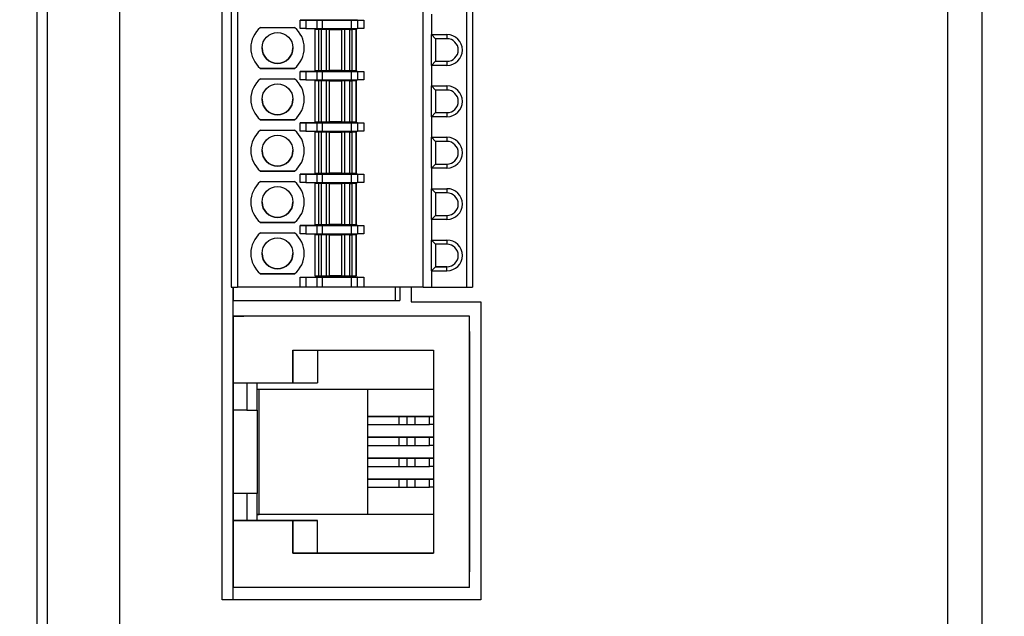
# Model space of a CAD drawing. Header units: millimetres. Extents: x 0 to 699, y 0 to 540.
# Tile 4 of 32: x 149 to 197, y 194 to 223. Entities that reach past the tile are written whole.
import ezdxf

# ---------------------------------------------------------------- set-up
doc = ezdxf.new("R2010")
doc.units = ezdxf.units.MM
doc.header["$LTSCALE"] = 2.5
doc.layers.add('DIMENSIONS', color=140, linetype='Continuous', lineweight=25)
doc.styles.add('SLDTEXTSTYLE0', font='TXT', dxfattribs={"width": 0.7})
doc.dimstyles.new('SLDDIMSTYLE0', dxfattribs={"dimtxt": 5.39502, "dimasz": 8.255, "dimexe": 0, "dimexo": 0.0625, "dimgap": 1.348755, "dimtad": 0, "dimtih": 1, "dimtoh": 1, "dimrnd": 1e-09, "dimzin": 4, "dimdsep": 46, "dimtxsty": 'SLDTEXTSTYLE0', "dimsah": 1, "dimcen": 0.09, "dimadec": 0, "dimazin": 1, "dimtfac": 1, "dimtofl": 0, "dimtmove": 0, "dimatfit": 3, "dimfxl": 0, "dimfrac": 2, "dimtolj": 1, "dimtzin": 12, "dimarcsym": 0})

# ---------------------------------------------------------------- blocks, each defined once
blk = doc.blocks.new('_D')
at = {"layer": 'DIMENSIONS'}
for p, q in [((180.621, 248.685), (239.021, 248.685)), ((231.084, 248.685), (231.084, 187.467)), ((223.068, 177.685), (221.256, 177.685)), ((221.256, 177.685), (221.256, 169.11)), ((239.1, 177.685), (240.911, 177.685)), ((240.911, 177.685), (240.911, 169.11)), ((221.256, 169.11), (223.068, 169.11)), ((240.911, 169.11), (239.1, 169.11)), ((231.084, 106.685), (231.084, 167.903)), ((180.621, 106.685), (239.021, 106.685))]:
    blk.add_line(p, q, dxfattribs=at)
for points in [[(231.084, 248.685), (229.814, 240.43), (232.354, 240.43)], [(231.084, 106.685), (232.354, 114.94), (229.814, 114.94)]]:
    blk.add_solid(points, dxfattribs=at)
at = {"layer": 'DIMENSIONS', "char_height": 5.2917, "attachment_point": 1, "style": 'SLDTEXTSTYLE0'}
for s, insert in [('142.0', (220.824, 185.714)), ('5.59', (223.068, 175.932))]:
    blk.add_mtext(s, dxfattribs=dict(at, insert=insert))
blk = doc.blocks.new('_D_1')
at = {"layer": 'DIMENSIONS'}
for p, q in [((171.731, 253.685), (120.884, 253.685)), ((128.822, 253.685), (128.822, 187.467)), ((120.806, 177.685), (118.994, 177.685)), ((118.994, 177.685), (118.994, 169.11)), ((136.838, 177.685), (138.65, 177.685)), ((138.65, 177.685), (138.65, 169.11)), ((118.994, 169.11), (120.806, 169.11)), ((138.65, 169.11), (136.838, 169.11)), ((128.822, 101.685), (128.822, 167.903)), ((146.381, 101.685), (120.884, 101.685))]:
    blk.add_line(p, q, dxfattribs=at)
for points in [[(128.822, 253.685), (127.552, 245.43), (130.092, 245.43)], [(128.822, 101.685), (130.092, 109.94), (127.552, 109.94)]]:
    blk.add_solid(points, dxfattribs=at)
at = {"layer": 'DIMENSIONS', "char_height": 5.2917, "attachment_point": 1, "style": 'SLDTEXTSTYLE0'}
for s, insert in [('152.0', (118.562, 185.714)), ('5.98', (120.806, 175.932))]:
    blk.add_mtext(s, dxfattribs=dict(at, insert=insert))

msp = doc.modelspace()

# ---------------------------------------------------------------- linework, layer by layer
for p, q in [((149.556, 101.685), (149.556, 253.685)), ((150.056, 101.685), (150.056, 253.685)), ((153.556, 253.685), (153.556, 101.685)), ((193.877, 244.072), (193.877, 111.298)), ((158.556, 194.985), (158.556, 242.185)), ((195.556, 112.985), (195.556, 242.385)), ((159.002, 240.8), (159.002, 210.2)), ((159.302, 240.8), (159.302, 210.2)), ((168.352, 210.2), (168.352, 240.8)), ((170.452, 240.8), (170.452, 210.2)), ((170.752, 240.8), (170.752, 210.2)), ((168.752, 223.5), (168.752, 222.5)), ((162.633, 223.2), (162.361, 223.2)), ((162.361, 223.2), (165.452, 223.2)), ((162.361, 222.8), (162.361, 223.2)), ((163.171, 223.2), (162.633, 223.2)), ((162.633, 223.2), (162.633, 222.8)), ((163.443, 223.2), (163.171, 223.2)), ((163.171, 223.2), (163.171, 222.8)), ((164.852, 223.2), (163.443, 223.2)), ((163.443, 222.8), (163.443, 223.2)), ((165.152, 223.2), (164.852, 223.2)), ((164.852, 222.8), (164.852, 223.2)), ((165.152, 223.2), (165.452, 223.2)), ((165.152, 223.2), (165.152, 223.2)), ((165.152, 223.2), (165.152, 222.8)), ((165.452, 223.2), (165.452, 222.8)), ((160.422, 222.85), (162.083, 222.85)), ((162.633, 222.8), (162.361, 222.8)), ((162.633, 222.8), (163.171, 222.8)), ((163.272, 222.75), (163.072, 222.75)), ((163.072, 222.75), (163.072, 222.75)), ((163.072, 222.75), (163.072, 220.75)), ((163.171, 222.8), (163.443, 222.8)), ((163.387, 222.75), (163.272, 222.75)), ((163.272, 220.75), (163.272, 222.75)), ((163.631, 222.75), (163.387, 222.75)), ((163.387, 220.75), (163.387, 222.75)), ((163.443, 222.8), (164.852, 222.8)), ((163.78, 222.75), (163.631, 222.75)), ((163.631, 220.75), (163.631, 222.75)), ((163.78, 220.75), (163.78, 222.75)), ((164.514, 222.75), (164.365, 222.75)), ((164.365, 222.75), (164.365, 220.75)), ((164.514, 222.75), (164.514, 220.75)), ((164.758, 222.75), (164.514, 222.75)), ((164.758, 222.75), (164.872, 222.75)), ((164.758, 222.75), (164.758, 220.75)), ((164.852, 222.8), (165.152, 222.8)), ((164.872, 222.75), (164.872, 220.75)), ((165.072, 222.75), (164.872, 222.75)), ((165.072, 222.75), (165.077, 222.75)), ((165.072, 222.75), (165.072, 220.75)), ((165.072, 222.75), (165.072, 222.75)), ((165.077, 222.75), (165.077, 220.75)), ((165.452, 222.8), (165.152, 222.8)), ((168.752, 221), (168.752, 222.5)), ((168.752, 222.5), (169.502, 222.5)), ((168.752, 222.5), (168.952, 222.3)), ((169.502, 222.5), (169.502, 222.3)), ((169.502, 222.3), (168.952, 222.3)), ((168.952, 222.3), (168.952, 221.2)), ((170.752, 221.75), (170.752, 221.75)), ((168.952, 221.2), (168.752, 221)), ((168.952, 221.2), (169.502, 221.2)), ((168.952, 221.2), (169.502, 221.2)), ((169.502, 221.2), (169.502, 221)), ((169.502, 221.2), (169.502, 221.2)), ((160.422, 220.85), (162.083, 220.85)), ((160.422, 220.85), (160.422, 220.85)), ((162.083, 220.85), (162.083, 220.85)), ((162.633, 220.7), (162.361, 220.7)), ((162.361, 220.7), (165.452, 220.7)), ((162.361, 220.3), (162.361, 220.7)), ((163.171, 220.7), (162.633, 220.7)), ((162.633, 220.7), (162.633, 220.3)), ((163.072, 220.75), (163.272, 220.75)), ((163.443, 220.7), (163.171, 220.7)), ((163.171, 220.7), (163.171, 220.3)), ((163.272, 220.75), (163.387, 220.75)), ((163.387, 220.75), (163.631, 220.75)), ((164.852, 220.7), (163.443, 220.7)), ((163.443, 220.3), (163.443, 220.7)), ((163.631, 220.75), (163.78, 220.75)), ((164.365, 220.75), (164.514, 220.75)), ((164.514, 220.75), (164.758, 220.75)), ((164.758, 220.75), (164.872, 220.75)), ((164.852, 220.3), (164.852, 220.7)), ((165.152, 220.7), (164.852, 220.7)), ((164.872, 220.75), (165.072, 220.75)), ((165.077, 220.75), (165.072, 220.75)), ((165.077, 220.75), (165.072, 220.75)), ((165.077, 220.75), (165.077, 220.75)), ((165.152, 220.7), (165.152, 220.3)), ((165.152, 220.7), (165.452, 220.7)), ((165.152, 220.7), (165.152, 220.7)), ((165.452, 220.7), (165.452, 220.3)), ((168.752, 221), (168.752, 220)), ((169.502, 221), (168.752, 221)), ((160.422, 220.35), (162.083, 220.35)), ((162.633, 220.3), (162.361, 220.3)), ((162.633, 220.3), (163.171, 220.3)), ((163.272, 220.25), (163.072, 220.25)), ((163.072, 220.25), (163.072, 220.25)), ((163.072, 220.25), (163.072, 218.25)), ((163.171, 220.3), (163.443, 220.3)), ((163.387, 220.25), (163.272, 220.25)), ((163.272, 218.25), (163.272, 220.25)), ((163.631, 220.25), (163.387, 220.25)), ((163.387, 218.25), (163.387, 220.25)), ((163.443, 220.3), (164.852, 220.3)), ((163.78, 220.25), (163.631, 220.25)), ((163.631, 218.25), (163.631, 220.25)), ((163.78, 218.25), (163.78, 220.25)), ((164.514, 220.25), (164.365, 220.25)), ((164.365, 220.25), (164.365, 218.25)), ((164.514, 220.25), (164.514, 218.25)), ((164.758, 220.25), (164.514, 220.25)), ((164.758, 220.25), (164.872, 220.25)), ((164.758, 220.25), (164.758, 218.25)), ((164.852, 220.3), (165.152, 220.3)), ((164.872, 220.25), (164.872, 218.25)), ((165.072, 220.25), (164.872, 220.25)), ((165.072, 220.25), (165.077, 220.25)), ((165.072, 220.25), (165.072, 218.25)), ((165.072, 220.25), (165.072, 220.25)), ((165.077, 220.25), (165.077, 218.25)), ((165.452, 220.3), (165.152, 220.3)), ((168.752, 218.5), (168.752, 220)), ((168.752, 220), (169.502, 220)), ((168.752, 220), (168.952, 219.8)), ((169.502, 219.8), (168.952, 219.8)), ((168.952, 219.8), (168.952, 218.7)), ((169.502, 220), (169.502, 219.8)), ((170.752, 219.25), (170.752, 219.25)), ((168.952, 218.7), (168.752, 218.5)), ((168.952, 218.7), (169.502, 218.7)), ((168.952, 218.7), (169.502, 218.7)), ((169.502, 218.7), (169.502, 218.5)), ((169.502, 218.7), (169.502, 218.7)), ((160.422, 218.35), (162.083, 218.35)), ((160.422, 218.35), (160.422, 218.35)), ((162.083, 218.35), (162.083, 218.35)), ((162.633, 218.2), (162.361, 218.2)), ((162.361, 218.2), (165.452, 218.2)), ((162.361, 217.8), (162.361, 218.2)), ((163.171, 218.2), (162.633, 218.2)), ((162.633, 218.2), (162.633, 217.8)), ((163.072, 218.25), (163.272, 218.25)), ((163.443, 218.2), (163.171, 218.2)), ((163.171, 218.2), (163.171, 217.8)), ((163.272, 218.25), (163.387, 218.25)), ((163.387, 218.25), (163.631, 218.25)), ((164.852, 218.2), (163.443, 218.2)), ((163.443, 217.8), (163.443, 218.2)), ((163.631, 218.25), (163.78, 218.25)), ((164.365, 218.25), (164.514, 218.25)), ((164.514, 218.25), (164.758, 218.25)), ((164.758, 218.25), (164.872, 218.25)), ((165.152, 218.2), (164.852, 218.2)), ((164.852, 217.8), (164.852, 218.2)), ((164.872, 218.25), (165.072, 218.25)), ((165.077, 218.25), (165.072, 218.25)), ((165.077, 218.25), (165.072, 218.25)), ((165.077, 218.25), (165.077, 218.25)), ((165.152, 218.2), (165.452, 218.2)), ((165.152, 218.2), (165.152, 218.2)), ((165.152, 218.2), (165.152, 217.8)), ((165.452, 218.2), (165.452, 217.8)), ((168.752, 218.5), (168.752, 217.5)), ((169.502, 218.5), (168.752, 218.5)), ((160.422, 217.85), (162.083, 217.85)), ((162.633, 217.8), (162.361, 217.8)), ((162.633, 217.8), (163.171, 217.8)), ((163.272, 217.75), (163.072, 217.75)), ((163.072, 217.75), (163.072, 217.75)), ((163.072, 217.75), (163.072, 215.75)), ((163.171, 217.8), (163.443, 217.8)), ((163.387, 217.75), (163.272, 217.75)), ((163.272, 215.75), (163.272, 217.75)), ((163.631, 217.75), (163.387, 217.75)), ((163.387, 215.75), (163.387, 217.75)), ((163.443, 217.8), (164.852, 217.8)), ((163.78, 217.75), (163.631, 217.75)), ((163.631, 215.75), (163.631, 217.75)), ((163.78, 215.75), (163.78, 217.75)), ((164.514, 217.75), (164.365, 217.75)), ((164.365, 217.75), (164.365, 215.75)), ((164.758, 217.75), (164.514, 217.75)), ((164.514, 217.75), (164.514, 215.75)), ((164.758, 217.75), (164.872, 217.75)), ((164.758, 217.75), (164.758, 215.75)), ((164.852, 217.8), (165.152, 217.8)), ((165.072, 217.75), (164.872, 217.75)), ((164.872, 217.75), (164.872, 215.75)), ((165.072, 217.75), (165.077, 217.75)), ((165.072, 217.75), (165.072, 217.75)), ((165.072, 217.75), (165.072, 215.75)), ((165.077, 217.75), (165.077, 215.75)), ((165.452, 217.8), (165.152, 217.8)), ((168.752, 216), (168.752, 217.5)), ((168.752, 217.5), (169.502, 217.5)), ((168.752, 217.5), (168.952, 217.3)), ((169.502, 217.3), (168.952, 217.3)), ((168.952, 217.3), (168.952, 216.2)), ((169.502, 217.5), (169.502, 217.3)), ((170.752, 216.75), (170.752, 216.75)), ((160.422, 215.85), (162.083, 215.85)), ((160.422, 215.85), (160.422, 215.85)), ((162.083, 215.85), (162.083, 215.85)), ((163.072, 215.75), (163.272, 215.75)), ((163.272, 215.75), (163.387, 215.75)), ((163.387, 215.75), (163.631, 215.75)), ((163.631, 215.75), (163.78, 215.75)), ((164.365, 215.75), (164.514, 215.75)), ((164.514, 215.75), (164.758, 215.75)), ((164.758, 215.75), (164.872, 215.75)), ((164.872, 215.75), (165.072, 215.75)), ((165.077, 215.75), (165.072, 215.75)), ((165.077, 215.75), (165.072, 215.75)), ((165.077, 215.75), (165.077, 215.75)), ((168.952, 216.2), (168.752, 216)), ((168.752, 216), (168.752, 215)), ((169.502, 216), (168.752, 216)), ((168.952, 216.2), (169.502, 216.2)), ((168.952, 216.2), (169.502, 216.2)), ((169.502, 216.2), (169.502, 216)), ((169.502, 216.2), (169.502, 216.2)), ((160.422, 215.35), (162.083, 215.35)), ((162.633, 215.7), (162.361, 215.7)), ((162.361, 215.7), (165.452, 215.7)), ((162.361, 215.3), (162.361, 215.7)), ((162.633, 215.3), (162.361, 215.3)), ((163.171, 215.7), (162.633, 215.7)), ((162.633, 215.7), (162.633, 215.3)), ((162.633, 215.3), (163.171, 215.3)), ((163.443, 215.7), (163.171, 215.7)), ((163.171, 215.7), (163.171, 215.3)), ((163.171, 215.3), (163.443, 215.3)), ((164.852, 215.7), (163.443, 215.7)), ((163.443, 215.3), (163.443, 215.7)), ((163.443, 215.3), (164.852, 215.3)), ((165.152, 215.7), (164.852, 215.7)), ((164.852, 215.3), (164.852, 215.7)), ((164.852, 215.3), (165.152, 215.3)), ((165.152, 215.7), (165.452, 215.7)), ((165.152, 215.7), (165.152, 215.7)), ((165.152, 215.7), (165.152, 215.3)), ((165.452, 215.3), (165.152, 215.3)), ((165.452, 215.7), (165.452, 215.3)), ((163.272, 215.25), (163.072, 215.25)), ((163.072, 215.25), (163.072, 215.25)), ((163.072, 215.25), (163.072, 213.25)), ((163.387, 215.25), (163.272, 215.25)), ((163.272, 213.25), (163.272, 215.25)), ((163.631, 215.25), (163.387, 215.25)), ((163.387, 213.25), (163.387, 215.25)), ((163.78, 215.25), (163.631, 215.25)), ((163.631, 213.25), (163.631, 215.25)), ((163.78, 213.25), (163.78, 215.25)), ((164.514, 215.25), (164.365, 215.25)), ((164.365, 215.25), (164.365, 213.25)), ((164.758, 215.25), (164.514, 215.25)), ((164.514, 215.25), (164.514, 213.25)), ((164.758, 215.25), (164.872, 215.25)), ((164.758, 215.25), (164.758, 213.25)), ((165.072, 215.25), (164.872, 215.25)), ((164.872, 215.25), (164.872, 213.25)), ((165.072, 215.25), (165.077, 215.25)), ((165.072, 215.25), (165.072, 215.25)), ((165.072, 215.25), (165.072, 213.25)), ((165.077, 215.25), (165.077, 213.25)), ((168.752, 213.5), (168.752, 215)), ((168.752, 215), (169.502, 215)), ((168.752, 215), (168.952, 214.8)), ((169.502, 214.8), (168.952, 214.8)), ((168.952, 214.8), (168.952, 213.7)), ((169.502, 215), (169.502, 214.8)), ((170.752, 214.25), (170.752, 214.25)), ((168.952, 213.7), (168.752, 213.5)), ((168.752, 213.5), (168.752, 212.5)), ((169.502, 213.5), (168.752, 213.5)), ((168.952, 213.7), (169.502, 213.7)), ((168.952, 213.7), (169.502, 213.7)), ((169.502, 213.7), (169.502, 213.5)), ((169.502, 213.7), (169.502, 213.7)), ((160.422, 213.35), (162.083, 213.35)), ((160.422, 213.35), (160.422, 213.35)), ((162.083, 213.35), (162.083, 213.35)), ((162.633, 213.2), (162.361, 213.2)), ((162.361, 213.2), (165.452, 213.2)), ((162.361, 212.8), (162.361, 213.2)), ((163.171, 213.2), (162.633, 213.2)), ((162.633, 213.2), (162.633, 212.8)), ((163.072, 213.25), (163.272, 213.25)), ((163.443, 213.2), (163.171, 213.2)), ((163.171, 213.2), (163.171, 212.8)), ((163.272, 213.25), (163.387, 213.25)), ((163.387, 213.25), (163.631, 213.25)), ((163.443, 212.8), (163.443, 213.2)), ((164.852, 213.2), (163.443, 213.2)), ((163.631, 213.25), (163.78, 213.25)), ((164.365, 213.25), (164.514, 213.25)), ((164.514, 213.25), (164.758, 213.25)), ((164.758, 213.25), (164.872, 213.25)), ((164.852, 212.8), (164.852, 213.2)), ((165.152, 213.2), (164.852, 213.2)), ((164.872, 213.25), (165.072, 213.25)), ((165.077, 213.25), (165.072, 213.25)), ((165.077, 213.25), (165.072, 213.25)), ((165.077, 213.25), (165.077, 213.25)), ((165.152, 213.2), (165.152, 212.8)), ((165.152, 213.2), (165.452, 213.2)), ((165.152, 213.2), (165.152, 213.2)), ((165.452, 213.2), (165.452, 212.8)), ((160.422, 212.85), (162.083, 212.85)), ((162.633, 212.8), (162.361, 212.8)), ((162.633, 212.8), (163.171, 212.8)), ((163.272, 212.75), (163.072, 212.75)), ((163.072, 212.75), (163.072, 212.75)), ((163.072, 212.75), (163.072, 210.75)), ((163.171, 212.8), (163.443, 212.8)), ((163.387, 212.75), (163.272, 212.75)), ((163.272, 210.75), (163.272, 212.75)), ((163.631, 212.75), (163.387, 212.75)), ((163.387, 210.75), (163.387, 212.75)), ((163.443, 212.8), (164.852, 212.8)), ((163.78, 212.75), (163.631, 212.75)), ((163.631, 210.75), (163.631, 212.75)), ((163.78, 210.75), (163.78, 212.75)), ((164.514, 212.75), (164.365, 212.75)), ((164.365, 212.75), (164.365, 210.75)), ((164.758, 212.75), (164.514, 212.75)), ((164.514, 212.75), (164.514, 210.75)), ((164.758, 212.75), (164.872, 212.75)), ((164.758, 212.75), (164.758, 210.75)), ((164.852, 212.8), (165.152, 212.8)), ((164.872, 212.75), (164.872, 210.75)), ((165.072, 212.75), (164.872, 212.75)), ((165.072, 212.75), (165.077, 212.75)), ((165.072, 212.75), (165.072, 210.75)), ((165.072, 212.75), (165.072, 212.75)), ((165.077, 212.75), (165.077, 210.75)), ((165.452, 212.8), (165.152, 212.8)), ((168.752, 211), (168.752, 212.5)), ((168.752, 212.5), (169.502, 212.5)), ((168.752, 212.5), (168.952, 212.3)), ((169.502, 212.5), (169.502, 212.3)), ((169.502, 212.3), (168.952, 212.3)), ((168.952, 212.3), (168.952, 211.2)), ((170.752, 211.75), (170.752, 211.75)), ((168.952, 211.2), (168.752, 211)), ((168.752, 211), (168.752, 210.2)), ((168.752, 211), (169.502, 211)), ((169.502, 211.2), (168.952, 211.2)), ((168.952, 211.2), (169.502, 211.2)), ((169.502, 211), (169.502, 211.2)), ((169.502, 211.2), (169.502, 211.2)), ((160.422, 210.85), (162.083, 210.85)), ((160.422, 210.85), (160.422, 210.85)), ((162.083, 210.85), (162.083, 210.85)), ((162.361, 210.7), (165.452, 210.7)), ((162.361, 210.7), (162.633, 210.7)), ((162.361, 210.2), (162.361, 210.7)), ((162.633, 210.7), (163.171, 210.7)), ((162.633, 210.7), (162.633, 210.2)), ((163.072, 210.75), (163.272, 210.75)), ((163.443, 210.7), (163.171, 210.7)), ((163.171, 210.7), (163.171, 210.2)), ((163.272, 210.75), (163.387, 210.75)), ((163.387, 210.75), (163.631, 210.75)), ((163.443, 210.2), (163.443, 210.7)), ((164.852, 210.7), (163.443, 210.7)), ((163.631, 210.75), (163.78, 210.75)), ((164.365, 210.75), (164.514, 210.75)), ((164.514, 210.75), (164.758, 210.75)), ((164.758, 210.75), (164.872, 210.75)), ((164.852, 210.2), (164.852, 210.7)), ((165.152, 210.7), (164.852, 210.7)), ((164.872, 210.75), (165.072, 210.75)), ((165.077, 210.75), (165.072, 210.75)), ((165.077, 210.75), (165.072, 210.75)), ((165.077, 210.75), (165.077, 210.75)), ((165.152, 210.2), (165.152, 210.7)), ((165.152, 210.7), (165.452, 210.7)), ((165.152, 210.7), (165.152, 210.7)), ((165.452, 210.7), (165.452, 210.2)), ((159.002, 210.2), (159.302, 210.2)), ((159.09, 194.985), (159.09, 210.2)), ((159.102, 209.55), (159.102, 210.2)), ((162.361, 210.2), (159.302, 210.2)), ((162.633, 210.2), (162.361, 210.2)), ((163.171, 210.2), (162.633, 210.2)), ((163.443, 210.2), (163.171, 210.2)), ((164.852, 210.2), (163.443, 210.2)), ((165.152, 210.2), (164.852, 210.2)), ((165.452, 210.2), (165.152, 210.2)), ((168.352, 210.2), (165.452, 210.2)), ((167.002, 209.55), (167.002, 210.2)), ((167.202, 210.2), (167.202, 209.55)), ((167.756, 210.2), (167.756, 209.485)), ((168.352, 210.2), (168.752, 210.2)), ((168.752, 210.2), (170.452, 210.2)), ((170.452, 210.2), (170.752, 210.2)), ((159.102, 209.55), (167.002, 209.55)), ((167.002, 209.55), (167.202, 209.55)), ((167.756, 209.485), (171.156, 209.485)), ((171.156, 209.485), (171.156, 194.985)), ((159.105, 208.622), (159.09, 208.622)), ((159.105, 208.622), (159.09, 208.622)), ((159.105, 205.542), (159.105, 208.797)), ((170.605, 208.797), (159.105, 208.797)), ((159.105, 208.797), (159.105, 208.797)), ((159.605, 208.797), (159.105, 208.797)), ((159.105, 208.797), (159.605, 208.797)), ((159.105, 208.797), (159.105, 208.797)), ((170.605, 208.797), (159.105, 208.797)), ((159.605, 208.797), (159.605, 208.797)), ((170.605, 195.587), (170.605, 208.797)), ((170.605, 195.587), (170.605, 208.797)), ((170.605, 208.797), (170.605, 208.797)), ((170.605, 207.542), (170.605, 208.042)), ((170.605, 208.042), (170.605, 196.342)), ((170.605, 208.042), (170.605, 208.042)), ((170.605, 205.917), (170.605, 208.042)), ((170.605, 208.042), (170.605, 207.542)), ((170.605, 208.042), (170.605, 208.042)), ((159.105, 207.272), (159.09, 207.272)), ((162.005, 207.132), (168.855, 207.132)), ((162.005, 205.542), (162.005, 207.132)), ((162.005, 207.132), (162.005, 205.542)), ((163.195, 207.132), (163.195, 205.542)), ((163.195, 207.132), (163.195, 205.542)), ((168.855, 207.132), (168.855, 197.252)), ((170.605, 196.842), (170.605, 207.542)), ((170.605, 207.542), (170.605, 206.417)), ((170.605, 207.147), (170.605, 197.237)), ((170.605, 207.147), (170.605, 207.147)), ((170.605, 205.112), (170.605, 207.147)), ((159.09, 206.322), (159.105, 206.322)), ((170.605, 206.417), (170.605, 205.917)), ((170.605, 205.917), (170.605, 205.917)), ((159.105, 205.542), (162.005, 205.542)), ((159.105, 204.222), (159.105, 205.542)), ((159.755, 205.542), (159.755, 204.222)), ((160.255, 204.222), (160.255, 205.542)), ((160.255, 204.222), (160.255, 205.542)), ((160.255, 205.242), (168.855, 205.242)), ((160.355, 199.142), (160.355, 205.242)), ((162.005, 205.542), (162.005, 205.542)), ((162.005, 205.542), (163.195, 205.542)), ((163.195, 205.542), (163.195, 205.542)), ((165.655, 199.142), (165.655, 205.242)), ((165.655, 199.142), (165.655, 205.242)), ((170.605, 205.112), (170.605, 205.112)), ((170.605, 204.001), (170.605, 205.112)), ((159.105, 204.297), (159.09, 204.297)), ((159.09, 204.297), (159.105, 204.297)), ((159.105, 203.897), (159.09, 203.897)), ((159.755, 204.222), (159.105, 204.222)), ((159.105, 200.162), (159.105, 204.222)), ((159.755, 204.222), (160.255, 204.222)), ((160.255, 204.222), (160.255, 204.222)), ((160.255, 204.222), (160.255, 200.162)), ((160.255, 204.222), (160.255, 200.162)), ((167.255, 203.916), (165.655, 203.916)), ((165.655, 203.916), (165.655, 203.916)), ((165.655, 203.916), (167.255, 203.916)), ((165.655, 203.516), (165.655, 203.916)), ((167.155, 203.916), (167.155, 203.516)), ((167.562, 203.916), (167.168, 203.916)), ((167.168, 203.516), (167.168, 203.916)), ((167.267, 203.916), (167.807, 203.916)), ((167.562, 203.516), (167.562, 203.916)), ((167.564, 203.916), (167.959, 203.916)), ((168.175, 203.916), (167.635, 203.916)), ((168.657, 203.916), (167.95, 203.916)), ((167.95, 203.516), (167.95, 203.916)), ((168.153, 203.916), (168.855, 203.916)), ((168.657, 203.516), (168.657, 203.916)), ((168.855, 203.916), (168.849, 203.916)), ((168.849, 203.916), (168.849, 203.516)), ((170.605, 204.001), (170.605, 204.001)), ((170.605, 203.431), (170.605, 204.001)), ((165.655, 203.516), (167.155, 203.516)), ((167.168, 203.516), (167.155, 203.516)), ((167.168, 203.516), (167.562, 203.516)), ((167.95, 203.516), (168.657, 203.516)), ((168.849, 203.516), (168.855, 203.516)), ((170.605, 203.431), (170.605, 203.431)), ((170.605, 202.985), (170.605, 203.431)), ((159.105, 203.027), (159.09, 203.027)), ((159.09, 203.027), (159.105, 203.027)), ((167.255, 202.9), (165.655, 202.9)), ((165.655, 202.9), (165.655, 202.9)), ((165.655, 202.9), (167.255, 202.9)), ((165.655, 202.5), (165.655, 202.9)), ((167.155, 202.9), (167.155, 202.5)), ((167.562, 202.9), (167.168, 202.9)), ((167.168, 202.5), (167.168, 202.9)), ((167.267, 202.9), (167.807, 202.9)), ((167.562, 202.5), (167.562, 202.9)), ((167.564, 202.9), (167.959, 202.9)), ((168.175, 202.9), (167.635, 202.9)), ((168.657, 202.9), (167.95, 202.9)), ((167.95, 202.5), (167.95, 202.9)), ((168.153, 202.9), (168.855, 202.9)), ((168.657, 202.5), (168.657, 202.9)), ((168.855, 202.9), (168.849, 202.9)), ((168.849, 202.9), (168.849, 202.5)), ((170.605, 202.985), (170.605, 202.985)), ((170.605, 202.415), (170.605, 202.985)), ((159.105, 202.627), (159.09, 202.627)), ((165.655, 202.5), (167.155, 202.5)), ((167.168, 202.5), (167.155, 202.5)), ((167.168, 202.5), (167.562, 202.5)), ((167.95, 202.5), (168.657, 202.5)), ((168.849, 202.5), (168.855, 202.5)), ((170.605, 202.415), (170.605, 202.415)), ((170.605, 201.969), (170.605, 202.415)), ((167.255, 201.884), (165.655, 201.884)), ((165.655, 201.884), (165.655, 201.884)), ((165.655, 201.884), (167.255, 201.884)), ((165.655, 201.484), (165.655, 201.884)), ((167.155, 201.884), (167.155, 201.484)), ((167.562, 201.884), (167.168, 201.884)), ((167.168, 201.484), (167.168, 201.884)), ((167.267, 201.884), (167.807, 201.884)), ((167.562, 201.484), (167.562, 201.884)), ((167.564, 201.884), (167.959, 201.884)), ((168.175, 201.884), (167.635, 201.884)), ((168.657, 201.884), (167.95, 201.884)), ((167.95, 201.484), (167.95, 201.884)), ((168.153, 201.884), (168.855, 201.884)), ((168.657, 201.484), (168.657, 201.884)), ((168.855, 201.884), (168.849, 201.884)), ((168.849, 201.884), (168.849, 201.484)), ((170.605, 201.969), (170.605, 201.969)), ((170.605, 201.399), (170.605, 201.969)), ((159.105, 201.757), (159.09, 201.757)), ((159.09, 201.757), (159.105, 201.757)), ((165.655, 201.484), (167.155, 201.484)), ((167.168, 201.484), (167.155, 201.484)), ((167.168, 201.484), (167.562, 201.484)), ((167.95, 201.484), (168.657, 201.484)), ((168.849, 201.484), (168.855, 201.484)), ((170.605, 201.399), (170.605, 201.399)), ((170.605, 200.953), (170.605, 201.399)), ((159.09, 201.357), (159.105, 201.357)), ((170.605, 200.953), (170.605, 200.953)), ((170.605, 200.383), (170.605, 200.953)), ((159.105, 200.487), (159.09, 200.487)), ((159.09, 200.487), (159.105, 200.487)), ((167.255, 200.868), (165.655, 200.868)), ((165.655, 200.868), (165.655, 200.868)), ((165.655, 200.868), (167.255, 200.868)), ((165.655, 200.468), (165.655, 200.868)), ((165.655, 200.468), (167.155, 200.468)), ((167.155, 200.868), (167.155, 200.468)), ((167.562, 200.868), (167.168, 200.868)), ((167.168, 200.468), (167.168, 200.868)), ((167.168, 200.468), (167.562, 200.468)), ((167.267, 200.868), (167.807, 200.868)), ((167.562, 200.468), (167.562, 200.868)), ((167.564, 200.868), (167.959, 200.868)), ((168.175, 200.868), (167.635, 200.868)), ((168.657, 200.868), (167.95, 200.868)), ((167.95, 200.468), (167.95, 200.868)), ((167.95, 200.468), (168.657, 200.468)), ((168.153, 200.868), (168.855, 200.868)), ((168.657, 200.468), (168.657, 200.868)), ((168.855, 200.868), (168.849, 200.868)), ((168.849, 200.868), (168.849, 200.468)), ((168.849, 200.468), (168.855, 200.468)), ((159.09, 200.087), (159.105, 200.087)), ((159.755, 200.162), (159.105, 200.162)), ((159.105, 198.842), (159.105, 200.162)), ((160.255, 200.162), (159.105, 200.162)), ((159.105, 200.162), (159.105, 200.162)), ((159.755, 200.162), (159.755, 198.842)), ((160.255, 200.162), (159.755, 200.162)), ((160.255, 200.162), (160.255, 200.162)), ((160.255, 198.842), (160.255, 200.162)), ((160.255, 198.842), (160.255, 200.162)), ((170.605, 200.383), (170.605, 200.383)), ((170.605, 199.272), (170.605, 200.383)), ((160.255, 199.142), (160.355, 199.142)), ((168.855, 199.142), (160.255, 199.142)), ((165.655, 199.142), (160.355, 199.142)), ((168.855, 199.142), (165.655, 199.142)), ((170.605, 199.272), (170.605, 199.272)), ((170.605, 197.237), (170.605, 199.272)), ((162.005, 198.842), (159.105, 198.842)), ((159.105, 195.587), (159.105, 198.842)), ((159.105, 198.842), (159.755, 198.842)), ((160.255, 198.842), (159.105, 198.842)), ((159.105, 198.842), (159.105, 198.842)), ((159.105, 198.842), (159.105, 198.842)), ((159.755, 198.842), (160.255, 198.842)), ((160.255, 198.842), (160.255, 198.842)), ((160.255, 198.842), (160.255, 198.842)), ((160.255, 198.842), (163.195, 198.842)), ((162.005, 197.252), (162.005, 198.842)), ((162.005, 198.842), (162.005, 198.842)), ((162.005, 198.842), (162.005, 197.252)), ((163.195, 198.842), (162.005, 198.842)), ((163.195, 198.842), (163.195, 198.842)), ((163.195, 197.252), (163.195, 198.842)), ((163.195, 197.252), (163.195, 198.842)), ((159.105, 198.062), (159.09, 198.062)), ((159.105, 198.062), (159.09, 198.062)), ((170.605, 196.342), (170.605, 198.467)), ((170.605, 198.467), (170.605, 197.967)), ((170.605, 198.467), (170.605, 198.467)), ((170.605, 197.967), (170.605, 196.842)), ((168.855, 197.252), (162.005, 197.252)), ((162.005, 197.252), (162.005, 197.252)), ((162.005, 197.252), (163.195, 197.252)), ((163.195, 197.252), (163.195, 197.252)), ((163.195, 197.252), (168.855, 197.252)), ((170.605, 197.237), (170.605, 197.237)), ((170.605, 196.342), (170.605, 196.842)), ((170.605, 196.842), (170.605, 196.342)), ((170.605, 196.342), (170.605, 196.342)), ((170.605, 196.342), (170.605, 196.342)), ((159.09, 195.762), (159.105, 195.762)), ((170.605, 195.587), (159.105, 195.587)), ((170.605, 195.587), (170.605, 195.587)), ((171.156, 194.985), (158.556, 194.985))]:
    msp.add_line(p, q)
at = {"flags": 128}
for points in [[(163.78, 222.75), (163.818, 222.75), (163.885, 222.75), (163.973, 222.75), (164.072, 222.75), (164.172, 222.75), (164.26, 222.75), (164.327, 222.75), (164.365, 222.75)], [(162.083, 220.85), (161.765, 220.85), (161.542, 220.85), (161.363, 220.85), (161.203, 220.85), (161.048, 220.85), (160.82, 220.85), (160.422, 220.85)], [(164.365, 220.75), (164.327, 220.75), (164.26, 220.75), (164.172, 220.75), (164.072, 220.75), (163.973, 220.75), (163.885, 220.75), (163.818, 220.75), (163.78, 220.75)], [(163.78, 220.25), (163.818, 220.25), (163.885, 220.25), (163.973, 220.25), (164.072, 220.25), (164.172, 220.25), (164.26, 220.25), (164.327, 220.25), (164.365, 220.25)], [(162.083, 218.35), (161.765, 218.35), (161.542, 218.35), (161.363, 218.35), (161.203, 218.35), (161.048, 218.35), (160.82, 218.35), (160.422, 218.35)], [(164.365, 218.25), (164.327, 218.25), (164.26, 218.25), (164.172, 218.25), (164.072, 218.25), (163.973, 218.25), (163.885, 218.25), (163.818, 218.25), (163.78, 218.25)], [(163.78, 217.75), (163.818, 217.75), (163.885, 217.75), (163.973, 217.75), (164.072, 217.75), (164.172, 217.75), (164.26, 217.75), (164.327, 217.75), (164.365, 217.75)], [(162.083, 215.85), (161.765, 215.85), (161.542, 215.85), (161.363, 215.85), (161.203, 215.85), (161.048, 215.85), (160.82, 215.85), (160.422, 215.85)], [(164.365, 215.75), (164.327, 215.75), (164.26, 215.75), (164.172, 215.75), (164.072, 215.75), (163.973, 215.75), (163.885, 215.75), (163.818, 215.75), (163.78, 215.75)], [(163.78, 215.25), (163.818, 215.25), (163.885, 215.25), (163.973, 215.25), (164.072, 215.25), (164.172, 215.25), (164.26, 215.25), (164.327, 215.25), (164.365, 215.25)], [(162.083, 213.35), (161.765, 213.35), (161.542, 213.35), (161.363, 213.35), (161.203, 213.35), (161.048, 213.35), (160.82, 213.35), (160.422, 213.35)], [(164.365, 213.25), (164.327, 213.25), (164.26, 213.25), (164.172, 213.25), (164.072, 213.25), (163.973, 213.25), (163.885, 213.25), (163.818, 213.25), (163.78, 213.25)], [(163.78, 212.75), (163.818, 212.75), (163.885, 212.75), (163.973, 212.75), (164.072, 212.75), (164.172, 212.75), (164.26, 212.75), (164.327, 212.75), (164.365, 212.75)], [(162.083, 210.85), (161.765, 210.85), (161.542, 210.85), (161.363, 210.85), (161.203, 210.85), (161.048, 210.85), (160.82, 210.85), (160.422, 210.85)], [(164.365, 210.75), (164.327, 210.75), (164.26, 210.75), (164.172, 210.75), (164.072, 210.75), (163.973, 210.75), (163.885, 210.75), (163.818, 210.75), (163.78, 210.75)], [(167.168, 203.916), (167.158, 203.916), (167.155, 203.916), (167.158, 203.916), (167.167, 203.916), (167.183, 203.916), (167.205, 203.916), (167.233, 203.916), (167.267, 203.916)], [(167.807, 203.916), (167.848, 203.916), (167.852, 203.916), (167.821, 203.916), (167.756, 203.916), (167.66, 203.916), (167.539, 203.916), (167.401, 203.916), (167.255, 203.916)], [(167.255, 203.916), (167.499, 203.916), (167.729, 203.916), (167.929, 203.916), (168.089, 203.916), (168.199, 203.916), (168.251, 203.916), (168.243, 203.916), (168.175, 203.916)], [(167.635, 203.916), (167.611, 203.916), (167.591, 203.916), (167.575, 203.916), (167.564, 203.916), (167.557, 203.916), (167.555, 203.916), (167.557, 203.916), (167.564, 203.916)], [(167.95, 203.916), (167.875, 203.916), (167.806, 203.916), (167.744, 203.916), (167.689, 203.916), (167.644, 203.916), (167.607, 203.916), (167.58, 203.916), (167.562, 203.916)], [(167.959, 203.916), (167.967, 203.916), (167.981, 203.916), (167.999, 203.916), (168.022, 203.916), (168.049, 203.916), (168.08, 203.916), (168.115, 203.916), (168.153, 203.916)], [(168.849, 203.916), (168.839, 203.916), (168.825, 203.916), (168.806, 203.916), (168.783, 203.916), (168.757, 203.916), (168.727, 203.916), (168.693, 203.916), (168.657, 203.916)], [(167.562, 203.516), (167.58, 203.516), (167.607, 203.516), (167.644, 203.516), (167.689, 203.516), (167.744, 203.516), (167.806, 203.516), (167.875, 203.516), (167.95, 203.516)], [(168.849, 203.516), (168.839, 203.516), (168.825, 203.516), (168.806, 203.516), (168.783, 203.516), (168.757, 203.516), (168.727, 203.516), (168.693, 203.516), (168.657, 203.516)], [(167.168, 202.9), (167.158, 202.9), (167.155, 202.9), (167.158, 202.9), (167.167, 202.9), (167.183, 202.9), (167.205, 202.9), (167.233, 202.9), (167.267, 202.9)], [(167.807, 202.9), (167.848, 202.9), (167.852, 202.9), (167.821, 202.9), (167.756, 202.9), (167.66, 202.9), (167.539, 202.9), (167.401, 202.9), (167.255, 202.9)], [(167.255, 202.9), (167.499, 202.9), (167.729, 202.9), (167.929, 202.9), (168.089, 202.9), (168.199, 202.9), (168.251, 202.9), (168.243, 202.9), (168.175, 202.9)], [(167.635, 202.9), (167.611, 202.9), (167.591, 202.9), (167.575, 202.9), (167.564, 202.9), (167.557, 202.9), (167.555, 202.9), (167.557, 202.9), (167.564, 202.9)], [(167.95, 202.9), (167.875, 202.9), (167.806, 202.9), (167.744, 202.9), (167.689, 202.9), (167.644, 202.9), (167.607, 202.9), (167.58, 202.9), (167.562, 202.9)], [(167.959, 202.9), (167.967, 202.9), (167.981, 202.9), (167.999, 202.9), (168.022, 202.9), (168.049, 202.9), (168.08, 202.9), (168.115, 202.9), (168.153, 202.9)], [(168.849, 202.9), (168.839, 202.9), (168.825, 202.9), (168.806, 202.9), (168.783, 202.9), (168.757, 202.9), (168.727, 202.9), (168.693, 202.9), (168.657, 202.9)], [(167.562, 202.5), (167.58, 202.5), (167.607, 202.5), (167.644, 202.5), (167.689, 202.5), (167.744, 202.5), (167.806, 202.5), (167.875, 202.5), (167.95, 202.5)], [(168.849, 202.5), (168.839, 202.5), (168.825, 202.5), (168.806, 202.5), (168.783, 202.5), (168.757, 202.5), (168.727, 202.5), (168.693, 202.5), (168.657, 202.5)], [(167.168, 201.884), (167.158, 201.884), (167.155, 201.884), (167.158, 201.884), (167.167, 201.884), (167.183, 201.884), (167.205, 201.884), (167.233, 201.884), (167.267, 201.884)], [(167.807, 201.884), (167.848, 201.884), (167.852, 201.884), (167.821, 201.884), (167.756, 201.884), (167.66, 201.884), (167.539, 201.884), (167.401, 201.884), (167.255, 201.884)], [(167.255, 201.884), (167.499, 201.884), (167.729, 201.884), (167.929, 201.884), (168.089, 201.884), (168.199, 201.884), (168.251, 201.884), (168.243, 201.884), (168.175, 201.884)], [(167.635, 201.884), (167.611, 201.884), (167.591, 201.884), (167.575, 201.884), (167.564, 201.884), (167.557, 201.884), (167.555, 201.884), (167.557, 201.884), (167.564, 201.884)], [(167.95, 201.884), (167.875, 201.884), (167.806, 201.884), (167.744, 201.884), (167.689, 201.884), (167.644, 201.884), (167.607, 201.884), (167.58, 201.884), (167.562, 201.884)], [(167.959, 201.884), (167.967, 201.884), (167.981, 201.884), (167.999, 201.884), (168.022, 201.884), (168.049, 201.884), (168.08, 201.884), (168.115, 201.884), (168.153, 201.884)], [(168.849, 201.884), (168.839, 201.884), (168.825, 201.884), (168.806, 201.884), (168.783, 201.884), (168.757, 201.884), (168.727, 201.884), (168.693, 201.884), (168.657, 201.884)], [(167.562, 201.484), (167.58, 201.484), (167.607, 201.484), (167.644, 201.484), (167.689, 201.484), (167.744, 201.484), (167.806, 201.484), (167.875, 201.484), (167.95, 201.484)], [(168.849, 201.484), (168.839, 201.484), (168.825, 201.484), (168.806, 201.484), (168.783, 201.484), (168.757, 201.484), (168.727, 201.484), (168.693, 201.484), (168.657, 201.484)], [(167.168, 200.868), (167.158, 200.868), (167.155, 200.868), (167.158, 200.868), (167.167, 200.868), (167.183, 200.868), (167.205, 200.868), (167.233, 200.868), (167.267, 200.868)], [(167.155, 200.468), (167.155, 200.468), (167.158, 200.468), (167.168, 200.468)], [(167.807, 200.868), (167.848, 200.868), (167.852, 200.868), (167.821, 200.868), (167.756, 200.868), (167.66, 200.868), (167.539, 200.868), (167.401, 200.868), (167.255, 200.868)], [(167.255, 200.868), (167.499, 200.868), (167.729, 200.868), (167.929, 200.868), (168.089, 200.868), (168.199, 200.868), (168.251, 200.868), (168.243, 200.868), (168.175, 200.868)], [(167.635, 200.868), (167.611, 200.868), (167.591, 200.868), (167.575, 200.868), (167.564, 200.868), (167.557, 200.868), (167.555, 200.868), (167.557, 200.868), (167.564, 200.868)], [(167.95, 200.868), (167.875, 200.868), (167.806, 200.868), (167.744, 200.868), (167.689, 200.868), (167.644, 200.868), (167.607, 200.868), (167.58, 200.868), (167.562, 200.868)], [(167.562, 200.468), (167.58, 200.468), (167.607, 200.468), (167.644, 200.468), (167.689, 200.468), (167.744, 200.468), (167.806, 200.468), (167.875, 200.468), (167.95, 200.468)], [(167.959, 200.868), (167.967, 200.868), (167.981, 200.868), (167.999, 200.868), (168.022, 200.868), (168.049, 200.868), (168.08, 200.868), (168.115, 200.868), (168.153, 200.868)], [(168.849, 200.868), (168.839, 200.868), (168.825, 200.868), (168.806, 200.868), (168.783, 200.868), (168.757, 200.868), (168.727, 200.868), (168.693, 200.868), (168.657, 200.868)], [(168.849, 200.468), (168.839, 200.468), (168.825, 200.468), (168.806, 200.468), (168.783, 200.468), (168.757, 200.468), (168.727, 200.468), (168.693, 200.468), (168.657, 200.468)]]:
    msp.add_lwpolyline(points, dxfattribs=at)
for centre in [(161.252, 221.85), (161.252, 219.35), (161.252, 216.85), (161.252, 214.35), (161.252, 211.85)]:
    msp.add_circle(centre, 0.75)
for centre, radius, start, end in [((161.252, 221.85), 1.3, 129.7151, 230.2849), ((161.252, 221.85), 1.3, 309.7151, 50.2849), ((169.502, 221.75), 0.75, 270, 90), ((169.502, 221.75), 0.55, 270, 90), ((161.252, 221.85), 1.3, 180, 230.2849), ((161.252, 221.85), 0.75, 180, 0), ((161.252, 221.85), 1.3, 309.7151, 0), ((169.502, 221.75), 0.55, 270, 360), ((161.252, 219.35), 1.3, 129.7151, 230.2849), ((161.252, 219.35), 1.3, 309.7151, 50.2849), ((169.502, 219.25), 0.75, 270, 90), ((169.502, 219.25), 0.55, 270, 90), ((161.252, 219.35), 1.3, 180, 230.2849), ((161.252, 219.35), 0.75, 180, 0), ((161.252, 219.35), 1.3, 309.7151, 0), ((169.502, 219.25), 0.55, 270, 359.9999), ((161.252, 216.85), 1.3, 129.7151, 230.2849), ((161.252, 216.85), 1.3, 309.7151, 50.2849), ((169.502, 216.75), 0.75, 270, 90), ((169.502, 216.75), 0.55, 270, 90), ((161.252, 216.85), 1.3, 180, 230.2849), ((161.252, 216.85), 0.75, 180, 0), ((161.252, 216.85), 1.3, 309.7151, 0), ((169.502, 216.75), 0.55, 270, 359.9999), ((161.252, 214.35), 1.3, 129.7151, 230.2849), ((161.252, 214.35), 1.3, 309.7151, 50.2849), ((169.502, 214.25), 0.75, 270, 90), ((169.502, 214.25), 0.55, 270, 90), ((161.252, 214.35), 1.3, 180, 230.2849), ((161.252, 214.35), 0.75, 180, 0), ((161.252, 214.35), 1.3, 309.7151, 0), ((169.502, 214.25), 0.55, 270, 360), ((161.252, 211.85), 1.3, 129.7151, 230.2849), ((161.252, 211.85), 1.3, 309.7151, 50.2849), ((169.502, 211.75), 0.75, 270, 90), ((169.502, 211.75), 0.55, 270, 90), ((161.252, 211.85), 1.3, 180, 230.2849), ((161.252, 211.85), 0.75, 180, 0), ((161.252, 211.85), 1.3, 309.7151, 0), ((169.502, 211.75), 0.55, 270, 360)]:
    msp.add_arc(centre, radius, start, end)

# ---------------------------------------------------------------- dimensions: what is measured, and where the dimension line sits
at = {"layer": 'DIMENSIONS'}
for base, p1, p2, picture, middle in [((128.822, 101.685), (174.906, 253.685), (149.556, 101.685), '_D_1', (128.822, 177.685)), ((231.084, 106.685), (177.446, 248.685), (177.446, 106.685), '_D', (231.084, 177.685))]:
    dim = msp.add_linear_dim(base=base, p1=p1, p2=p2, angle=90, dimstyle='SLDDIMSTYLE0', dxfattribs=at)
    dim.commit()
    dim.dimension.update_dxf_attribs({"geometry": picture, "text_midpoint": middle, "dimtype": 160})

doc.saveas('drawing.dxf')
